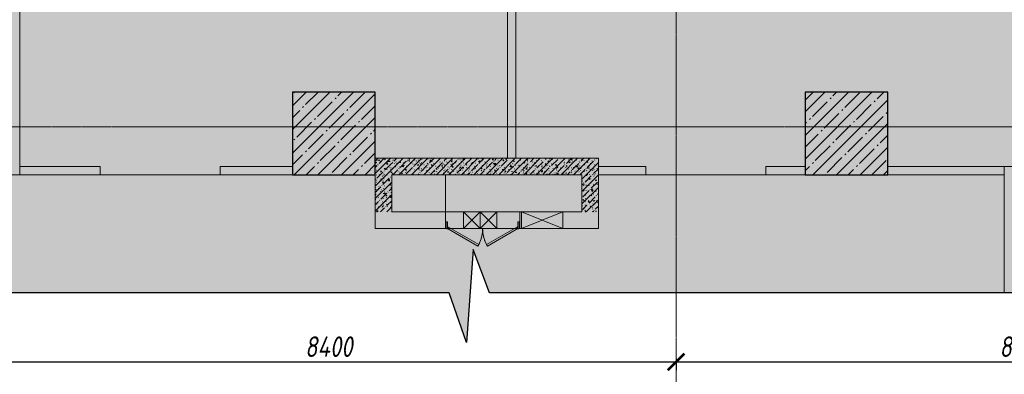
# Model space of a CAD drawing. Header units: millimetres. Extents: x -57162 to 485422, y -209335 to -9481.
# Tile 55 of 256: x 42729 to 54639, y -56054 to -51762. Entities that reach past the tile are written whole.
import ezdxf

# ---------------------------------------------------------------- set-up
doc = ezdxf.new("R2010")
doc.units = ezdxf.units.MM
doc.linetypes.add('-D1-02х01', pattern=[3, 2, -1])
doc.linetypes.add('-D1d1-15x02', pattern=[19, 15, -2, 0, -2])
doc.layers.get('Defpoints').update_dxf_attribs({"color": 31})
for name, color, linetype, lineweight in [('_0', 7, 'Continuous', 13), ('Opening Swing', 7, '-D1-02х01', 5), ('Panel', 7, 'Continuous', 5), ('Двери', 7, 'Continuous', 5), ('Несущие колонны', 7, 'Continuous', 5), ('Окна', 7, 'Continuous', 5), ('Оси', 7, 'Continuous', 5), ('Основа _2_', 7, 'Continuous', 5), ('Перекрытия', 7, 'Continuous', 5), ('Стены', 7, 'Continuous', 5), ('Термическая_воздушная прослойка _3_', 7, 'Continuous', 5), ('Элементы узлов', 7, 'Continuous', 5)]:
    doc.layers.add(name, color=color, linetype=linetype, lineweight=lineweight)
doc.styles.add('fl_iso paper', font='isocpeur.ttf', dxfattribs={"width": 0.8, "oblique": 10})
doc.dimstyles.new('In tre 1_100', dxfattribs={"dimscale": 100, "dimtxt": 2.5, "dimasz": 2, "dimexe": 1, "dimexo": 0.7, "dimgap": 0.6, "dimtad": 1, "dimdec": 0, "dimrnd": 5, "dimzin": 0, "dimdsep": 46, "dimtxsty": 'fl_iso paper', "dimblk": 'ARCHTICK', "dimcen": 0, "dimdle": 1, "dimadec": 0, "dimazin": 0, "dimtfac": 1, "dimtdec": 0, "dimtofl": 0, "dimtmove": 1, "dimatfit": 3, "dimldrblk": 'DOT', "dimfxl": 40, "dimtfillclr": 256, "dimtolj": 1, "dimtzin": 0, "dimarcsym": 1})
pattern_1 = [(45, (38310.4, -126387.46), (-75.43415, 75.43415), [106.68, -17.78, 3.556, -17.78]), (45, (38310.4, -126312.08), (-75.43415, 75.43415), []), (50, (38310.4, -126387.46), (127.52922, -11.15758), [13.335, -146.685]), (355, (38310.4, -126387.46), (-24.66966, 133.74002), [10.668, -117.348]), (100.451, (38321.03, -126388.39), (102.85973, 122.58178), [11.333, -124.663]), (46.184, (38310.4, -126351.9), (189.75516, -29.43036), [20.002, -220.027]), (96.636, (38326.21, -126354.36), (166.1822, 173.1996), [17, -186.995]), (351.184, (38310.4, -126351.9), (166.18393, 173.19757), [16.002, -176.022]), (21, (38328.18, -126360.79), (106.13027, -71.58603), [13.335, -146.685]), (326, (38328.18, -126360.8), (43.26188, 128.93175), [10.668, -117.348]), (71.451, (38337.02, -126366.76), (149.39198, 57.34505), [11.333, -124.663]), (37.5, (38310.4, -126387.464), (2.162228, 59.188357), [3.353, -112.573, 3.353, -115.773, -117.793]), (37.5, (38310.4, -126387.464), (2.162228, 59.188357), [-235.052, 3.353, -114.44]), (7.5, (38310.4, -126387.464), (46.773857, 70.12615), [3.353, -64.567, 3.353, -109.906, -44.894]), (7.5, (38310.4, -126387.464), (46.773857, 70.12615), [-181.178, 3.353, -41.542]), (327.5, (38270.75, -126387.464), (94.91367, -4.010093), [3.353, -41.097, 3.353, -135.331, -184.023]), (327.5, (38270.75, -126387.464), (94.91367, -4.010093), [-183.134, 3.353, -180.67]), (317.5, (38252.97, -126387.46), (103.69057, 17.79882), [3.353, -54.432, 3.353, -88.748, -130.683]), (317.5, (38252.97, -126387.46), (103.69057, 17.79882), [-149.885, 3.353, -127.33])]
pattern_2 = [(45, (38310.4, -126387.46), (-142.5612, 142.5612), []), (45, (38452.96, -126387.46), (-142.5612, 142.5612), [252.016, -50.403, 16.764, -33.639])]

# ---------------------------------------------------------------- blocks, each defined once
blk = doc.blocks.new('A_MEQ_OpeningWall-Rectangular - ВК-14663341-50_AS_Plan_L01_1 корпус_Маркировочный - зависимый 1')
at = {"layer": 'Элементы узлов', "true_color": 0x808080, "transparency": 33554585}
blk.add_hatch(color=8, dxfattribs=at).paths.add_polyline_path([(25, 100), (25, -100), (225, -100), (225, 100)])
at = {"layer": 'Окна'}
for p, q in [((25, 100), (25, -100)), ((225, 100), (225, -100))]:
    blk.add_line(p, q, dxfattribs=at)
at = {"layer": 'Элементы узлов'}
for p, q in [((225, 100), (25, -100)), ((25, 100), (225, -100)), ((225, 100), (25, 100)), ((25, 100), (25, -100)), ((225, -100), (225, 100)), ((25, -100), (225, -100))]:
    blk.add_line(p, q, dxfattribs=at)
blk = doc.blocks.new('A_MEQ_DoorWall - ВК-14663123-50_AS_Plan_L01_1 корпус_Маркировочный - зависимый 1')
at = {"layer": 'Opening Swing'}
for centre, start, end in [((-300, 100), 360, 30), ((550, 100), 150, 180)]:
    blk.add_arc(centre, 425, start, end, dxfattribs=at)
at = {"layer": 'Panel'}
for p, q in [((68, 313), (-300, 100)), ((-290, 83), (78, 295)), ((78, 295), (68, 313)), ((172, 295), (182, 313)), ((540, 83), (172, 295)), ((182, 313), (550, 100)), ((-300, 100), (-315, 100)), ((-315, 100), (-315, 20)), ((-315, 20), (-300, 20)), ((-300, 20), (-300, 100)), ((-300, 100), (-290, 83)), ((550, 100), (540, 83)), ((565, 100), (550, 100)), ((550, 100), (550, 20)), ((550, 20), (565, 20)), ((565, 20), (565, 100))]:
    blk.add_line(p, q, dxfattribs=at)
for centre in [(-305, 100), (555, 100)]:
    blk.add_arc(centre, 5, 0, 180, dxfattribs=at)
at = {"layer": 'Двери'}
for p, q in [((-325, 100), (-325, -100)), ((575, 100), (575, -100))]:
    blk.add_line(p, q, dxfattribs=at)
blk = doc.blocks.new('A_MEQ_OpeningWall-Rectangular - ВК-14663382-50_AS_Plan_L01_1 корпус_Маркировочный - зависимый 1')
at = {"layer": 'Элементы узлов', "true_color": 0x808080, "transparency": 33554585}
blk.add_hatch(color=8, dxfattribs=at).paths.add_polyline_path([(-125, 100), (-125, -100), (375, -100), (375, 100)])
at = {"layer": 'Окна'}
for p, q in [((-125, 100), (-125, -100)), ((375, 100), (375, -100))]:
    blk.add_line(p, q, dxfattribs=at)
at = {"layer": 'Элементы узлов'}
for p, q in [((375, 100), (-125, -100)), ((-125, 100), (375, -100)), ((375, 100), (-125, 100)), ((-125, 100), (-125, -100)), ((375, -100), (375, 100)), ((-125, -100), (375, -100))]:
    blk.add_line(p, q, dxfattribs=at)
blk = doc.blocks.new('A_MEQ_OpeningWall-Rectangular - ВК-14663653-50_AS_Plan_L01_1 корпус_Маркировочный - зависимый 1')
at = {"layer": 'Элементы узлов', "true_color": 0x808080, "transparency": 33554585}
blk.add_hatch(color=8, dxfattribs=at).paths.add_polyline_path([(25, 100), (25, -100), (225, -100), (225, 100)])
at = {"layer": 'Окна'}
for p, q in [((25, 100), (25, -100)), ((225, 100), (225, -100))]:
    blk.add_line(p, q, dxfattribs=at)
at = {"layer": 'Элементы узлов'}
for p, q in [((225, 100), (25, -100)), ((25, 100), (225, -100)), ((225, 100), (25, 100)), ((25, 100), (25, -100)), ((225, -100), (225, 100)), ((25, -100), (225, -100))]:
    blk.add_line(p, q, dxfattribs=at)
blk = doc.blocks.new('_ArchTick')
at = {"color": 0, "linetype": 'ByBlock', "lineweight": 9, "const_width": 0.15}
blk.add_lwpolyline([(-0.5, -0.5), (0.5, 0.5)], dxfattribs=at)
blk = doc.blocks.new('*D421')
at = {"layer": 'Defpoints', "color": 0, "transparency": 16777216}
for p in [(42269, -55798), (50669, -55798), (50669, -55904)]:
    blk.add_point(p, dxfattribs=at)
at = {"layer": 'Оси', "color": 0, "lineweight": -2, "transparency": 16777216}
for p, q in [((42169, -55904), (50769, -55904)), ((42269, -55868), (42269, -56004)), ((50669, -55868), (50669, -56004))]:
    blk.add_line(p, q, dxfattribs=at)
at = {"layer": 'Оси', "color": 0, "lineweight": -2, "transparency": 16777216, "xscale": 200, "yscale": 200, "zscale": 200, "rotation": 180}
blk.add_blockref('_ArchTick', (42269, -55904), dxfattribs=at)
at = {"layer": 'Оси', "color": 0, "lineweight": -2, "transparency": 16777216, "xscale": 200, "yscale": 200, "zscale": 200}
blk.add_blockref('_ArchTick', (50669, -55904), dxfattribs=at)
at = {"layer": 'Оси', "color": 0, "transparency": 16777216, "insert": (46469, -55719), "char_height": 250, "attachment_point": 5, "style": 'fl_iso paper'}
blk.add_mtext('\\A1;8400', dxfattribs=at)
blk = doc.blocks.new('_DOT')
at = {"color": 0, "linetype": 'ByBlock'}
blk.add_line((-0.5, 0), (-1, 0), dxfattribs=at)
at = {"color": 0, "linetype": 'ByBlock', "const_width": 0.5}
blk.add_lwpolyline([(-0.25, 0, 1), (0.25, 0, 1)], format="xyb", close=True, dxfattribs=at)
blk = doc.blocks.new('*D429')
at = {"layer": 'Defpoints', "color": 0, "transparency": 16777216}
for p in [(50669, -55798), (59069, -55798), (59069, -55904)]:
    blk.add_point(p, dxfattribs=at)
at = {"layer": 'Оси', "color": 0, "lineweight": -2, "transparency": 16777216}
for p, q in [((50569, -55904), (59169, -55904)), ((50669, -55868), (50669, -56004)), ((59069, -55868), (59069, -56004))]:
    blk.add_line(p, q, dxfattribs=at)
at = {"layer": 'Оси', "color": 0, "lineweight": -2, "transparency": 16777216, "xscale": 200, "yscale": 200, "zscale": 200, "rotation": 180}
blk.add_blockref('_ArchTick', (50669, -55904), dxfattribs=at)
at = {"layer": 'Оси', "color": 0, "lineweight": -2, "transparency": 16777216, "xscale": 200, "yscale": 200, "zscale": 200}
blk.add_blockref('_ArchTick', (59069, -55904), dxfattribs=at)
at = {"layer": 'Оси', "color": 0, "transparency": 16777216, "insert": (54869, -55719), "char_height": 250, "attachment_point": 5, "style": 'fl_iso paper'}
blk.add_mtext('\\A1;8400', dxfattribs=at)

msp = doc.modelspace()

# ---------------------------------------------------------------- hatches: boundary and pattern name
at = {"layer": '_0', "transparency": 33554534}
h = msp.add_hatch(color=252, dxfattribs=at)
h.dxf.hatch_style = 1
h.paths.add_polyline_path([(54838.3, -55066.4), (54838.3, -53539.1), (54839.1, -53539.1), (54839.1, -45289.1), (43529.1, -45289.1), (43529.1, -45939.1), (42329.1, -45939.1), (42329.1, -39089.1), (48929.1, -39089.1), (48929.1, -34089.1), (45929.1, -34089.1), (45929.1, -34989.1), (42329.1, -34989.1), (42329.1, -31389.1), (43529.1, -31389.1), (43529.1, -32039.1), (61679.1, -32039.1), (61679.1, -31389.1), (65429.1, -31389.1), (65429.1, -25809.1), (64629.1, -25809.1), (64628, -16455.3), (42329.1, -20346.8), (42329.1, -23689.1), (39113.8, -23689.1), (39113.8, -38949.4), (38510.1, -39159.5), (39637.2, -39238.3), (39113.8, -39438.3), (39113.8, -55066.4), (47923.6, -55066.4), (48133.7, -55670.1), (48212.5, -54543), (48412.6, -55066.4)])
h.paths.add_polyline_path([(56629.1, -37129.1), (68119.1, -37129.1), (68119.1, -40169.1), (56629.1, -40169.1)])
at = {"layer": 'Несущие колонны'}
h = msp.add_hatch(dxfattribs=at)
h.set_pattern_fill('FP_2', color=256, style=0, pattern_type=2)
h.set_pattern_definition(pattern_2)
h.paths.add_polyline_path([(47029.1, -53639.1), (47029.1, -52639.1), (46029.1, -52639.1), (46029.1, -53639.1)])
h = msp.add_hatch(dxfattribs=at)
h.set_pattern_fill('FP_2', color=256, style=0, pattern_type=2)
h.set_pattern_definition(pattern_2)
h.paths.add_polyline_path([(53229.1, -53639.1), (53229.1, -52639.1), (52229.1, -52639.1), (52229.1, -53639.1)])
at = {"layer": 'Стены'}
h = msp.add_hatch(dxfattribs=at)
h.set_pattern_fill('FP_1', color=256, style=0, pattern_type=2)
h.set_pattern_definition(pattern_1)
h.paths.add_polyline_path([(42729.1, -53639.1), (42729.1, -53639.1), (42729.1, -46439.1), (42529.1, -46439.1), (42529.1, -53639.1), (42729.1, -53639.1)])
h = msp.add_hatch(dxfattribs=at)
h.set_pattern_fill('FP_1', color=256, style=0, pattern_type=2)
h.set_pattern_definition(pattern_1)
h.paths.add_polyline_path([(47029.1, -54089.1), (47229.1, -54089.1), (47229.1, -53439.1), (47029.1, -53439.1), (47029.1, -54014.8)])
h = msp.add_hatch(dxfattribs=at)
h.set_pattern_fill('FP_1', color=256, style=0, pattern_type=2)
h.set_pattern_definition(pattern_1)
h.paths.add_polyline_path([(47229.1, -53639.1), (49729.1, -53639.1), (49729.1, -53439.1), (47229.1, -53439.1), (47229.1, -53609.3)])
h = msp.add_hatch(dxfattribs=at)
h.set_pattern_fill('FP_1', color=256, style=0, pattern_type=2)
h.set_pattern_definition(pattern_1)
h.paths.add_polyline_path([(49729.1, -54089.1), (49729.1, -53639.1), (49529.1, -53639.1), (49529.1, -54089.1)])
h = msp.add_hatch(dxfattribs=at)
h.set_pattern_fill('FP_1', color=256, style=0, pattern_type=2)
h.set_pattern_definition(pattern_1)
h.paths.add_polyline_path([(47707.2, -54289.1), (47879.1, -54289.1), (47879.1, -54089.1), (47029.1, -54089.1), (47029.1, -54289.1), (47190.7, -54289.1)])
h.paths.add_polyline_path([(49729.1, -54289.1), (49729.1, -54089.1), (49299.1, -54089.1), (49299.1, -54289.1), (49692.8, -54289.1)])
h.paths.add_polyline_path([(48779.1, -54289.1), (48799.1, -54289.1), (48799.1, -54089.1), (48779.1, -54089.1)])

# ---------------------------------------------------------------- linework, layer by layer
msp.add_lwpolyline([(55507.4, -55066.4), (48412.6, -55066.4), (48212.5, -54543), (48133.7, -55670.1), (47923.6, -55066.4), (38373.4, -55066.4)])
at = {"layer": '_0'}
msp.add_lwpolyline([(39113.8, -55066.4), (47923.6, -55066.4), (48133.7, -55670.1), (48212.5, -54543), (48412.6, -55066.4), (54838.3, -55066.4), (54838.3, -53539.1), (54839.1, -53539.1), (54839.1, -45289.1), (43529.1, -45289.1), (43529.1, -45939.1), (42329.1, -45939.1)], dxfattribs=at)
at = {"layer": 'Несущие колонны', "lineweight": 25}
for p, q in [((47029.1, -52639.1), (46029.1, -52639.1)), ((46029.1, -52639.1), (46029.1, -53639.1)), ((47029.1, -53639.1), (47029.1, -52639.1)), ((53229.1, -52639.1), (52229.1, -52639.1)), ((52229.1, -52639.1), (52229.1, -53639.1)), ((53229.1, -53639.1), (53229.1, -52639.1)), ((46029.1, -53639.1), (47029.1, -53639.1)), ((52229.1, -53639.1), (53229.1, -53639.1))]:
    msp.add_line(p, q, dxfattribs=at)
at = {"layer": 'Оси', "linetype": '-D1d1-15x02'}
for p, q in [((50669.1, -56404.3), (50669.1, -18049.4)), ((37481.4, -53059.1), (73474.1, -53059.1))]:
    msp.add_line(p, q, dxfattribs=at)
at = {"layer": 'Основа _2_', "lineweight": 9}
for p, q in [((42729.1, -53539.1), (42729.1, -45939.1)), ((47029.1, -53439.1), (47029.1, -54089.1)), ((47229.1, -53439.1), (47029.1, -53439.1)), ((48629.1, -53439.1), (47229.1, -53439.1)), ((48629.1, -53439.1), (48729.1, -53439.1)), ((49729.1, -53439.1), (48729.1, -53439.1)), ((49729.1, -53539.1), (49729.1, -53439.1)), ((42729.1, -53539.1), (42729.1, -53639.1)), ((49729.1, -53639.1), (49729.1, -53539.1)), ((49729.1, -53539.1), (49729.1, -53639.1)), ((54839.1, -53539.1), (54639.1, -53539.1)), ((54839.1, -53539.1), (54639.1, -53539.1)), ((54639.1, -53539.1), (54639.1, -53639.1)), ((42529.1, -53639.1), (42729.1, -53639.1)), ((47229.1, -53639.1), (49529.1, -53639.1)), ((47229.1, -54089.1), (47229.1, -53639.1)), ((49529.1, -53639.1), (49529.1, -54089.1)), ((49729.1, -54089.1), (49729.1, -53639.1)), ((54639.1, -53639.1), (54639.1, -55066.4)), ((47029.1, -54089.1), (47029.1, -54289.1)), ((47879.1, -54089.1), (47229.1, -54089.1)), ((47879.1, -54289.1), (47879.1, -54089.1)), ((49529.1, -54089.1), (48779.1, -54089.1)), ((48779.1, -54089.1), (48779.1, -54289.1)), ((49729.1, -54289.1), (49729.1, -54089.1)), ((47029.1, -54289.1), (47879.1, -54289.1)), ((48779.1, -54289.1), (49729.1, -54289.1))]:
    msp.add_line(p, q, dxfattribs=at)
at = {"layer": 'Перекрытия'}
for p, q in [((48729.1, -53439.1), (48729.1, -45289.1)), ((48729.1, -45289.1), (48729.1, -53439.1)), ((48729.1, -45289.1), (48729.1, -53439.1)), ((48729.1, -53439.1), (48729.1, -45289.1)), ((42729.1, -53639.1), (42729.1, -45939.1)), ((42729.1, -45939.1), (42729.1, -53639.1)), ((47029.1, -52639.1), (46029.1, -52639.1)), ((46029.1, -52639.1), (46029.1, -53639.1)), ((46029.1, -53639.1), (46029.1, -52639.1)), ((46029.1, -52639.1), (47029.1, -52639.1)), ((47029.1, -53439.1), (47029.1, -52639.1)), ((47029.1, -52639.1), (47029.1, -53439.1)), ((53229.1, -52639.1), (52229.1, -52639.1)), ((52229.1, -52639.1), (52229.1, -53639.1)), ((52229.1, -53639.1), (52229.1, -52639.1)), ((52229.1, -52639.1), (53229.1, -52639.1)), ((53229.1, -53639.1), (53229.1, -52639.1)), ((53229.1, -52639.1), (53229.1, -53639.1)), ((48729.1, -53439.1), (47029.1, -53439.1)), ((47029.1, -53439.1), (48729.1, -53439.1)), ((49729.1, -53439.1), (48729.1, -53439.1)), ((48729.1, -53439.1), (49729.1, -53439.1)), ((49729.1, -53639.1), (49729.1, -53439.1)), ((49729.1, -53439.1), (49729.1, -53639.1)), ((40029.1, -53639.1), (47029.1, -53639.1)), ((47029.1, -53639.1), (40029.1, -53639.1)), ((43729.1, -53639.1), (42729.1, -53639.1)), ((42729.1, -53639.1), (43729.1, -53639.1)), ((46029.1, -53639.1), (43729.1, -53639.1)), ((43729.1, -53639.1), (46029.1, -53639.1)), ((47029.1, -53639.1), (47029.1, -54289.1)), ((47029.1, -54289.1), (47029.1, -53639.1)), ((49529.1, -53639.1), (47879.1, -53639.1)), ((47879.1, -53639.1), (47879.1, -54089.1)), ((47879.1, -53639.1), (49529.1, -53639.1)), ((47879.1, -54089.1), (47879.1, -53639.1)), ((49529.1, -53639.1), (47879.1, -53639.1)), ((49529.1, -53639.1), (47879.1, -53639.1)), ((49529.1, -54089.1), (49529.1, -53639.1)), ((49529.1, -53639.1), (49529.1, -54089.1)), ((52229.1, -53639.1), (49729.1, -53639.1)), ((49729.1, -53639.1), (52229.1, -53639.1)), ((49729.1, -54289.1), (49729.1, -53639.1)), ((49729.1, -53639.1), (54639.1, -53639.1)), ((54639.1, -53639.1), (49729.1, -53639.1)), ((49729.1, -53639.1), (49729.1, -54289.1)), ((54639.1, -53639.1), (53229.1, -53639.1)), ((53229.1, -53639.1), (54639.1, -53639.1)), ((54639.1, -53639.1), (54439.1, -53639.1)), ((47879.1, -54089.1), (49529.1, -54089.1)), ((49529.1, -54089.1), (47879.1, -54089.1)), ((47029.1, -54289.1), (47894.8, -54289.1)), ((47894.8, -54289.1), (47029.1, -54289.1)), ((47944.1, -54289.1), (48714.1, -54289.1)), ((48714.1, -54289.1), (47944.1, -54289.1)), ((48763.4, -54289.1), (49729.1, -54289.1)), ((49729.1, -54289.1), (48763.4, -54289.1))]:
    msp.add_line(p, q, dxfattribs=at)
at = {"layer": 'Стены'}
for p, q in [((54439.1, -53639.1), (54639.1, -53639.1)), ((47879.1, -54089.1), (47879.1, -54289.1)), ((47879.1, -54089.1), (48779.1, -54089.1)), ((48779.1, -54089.1), (48779.1, -54289.1)), ((48779.1, -54289.1), (47879.1, -54289.1))]:
    msp.add_line(p, q, dxfattribs=at)
at = {"layer": 'Термическая_воздушная прослойка _3_'}
for p, q in [((48629.1, -45289.1), (48629.1, -53439.1)), ((48729.1, -53439.1), (48729.1, -45289.1)), ((43704.1, -53539.1), (42729.1, -53539.1)), ((43704.1, -53639.1), (43704.1, -53539.1)), ((46029.1, -53539.1), (45154.1, -53539.1)), ((45154.1, -53539.1), (45154.1, -53639.1)), ((46029.1, -53639.1), (46029.1, -53539.1)), ((50304.1, -53539.1), (49729.1, -53539.1)), ((50304.1, -53639.1), (50304.1, -53539.1)), ((52229.1, -53539.1), (51754.1, -53539.1)), ((51754.1, -53539.1), (51754.1, -53639.1)), ((52229.1, -53639.1), (52229.1, -53539.1)), ((54639.1, -53539.1), (53229.1, -53539.1)), ((53229.1, -53539.1), (53229.1, -53639.1)), ((42729.1, -53639.1), (43704.1, -53639.1)), ((45154.1, -53639.1), (46029.1, -53639.1)), ((49729.1, -53639.1), (50304.1, -53639.1)), ((51754.1, -53639.1), (52229.1, -53639.1)), ((53229.1, -53639.1), (54639.1, -53639.1))]:
    msp.add_line(p, q, dxfattribs=at)

# ---------------------------------------------------------------- block references
at = {"layer": 'Двери', "color": 8, "true_color": 0x7f7f7f, "rotation": 180}
msp.add_blockref('A_MEQ_DoorWall - ВК-14663123-50_AS_Plan_L01_1 корпус_Маркировочный - зависимый 1', (48454.1, -54189.1), dxfattribs=at)
at = {"layer": 'Окна', "color": 8, "true_color": 0x7f7f7f, "rotation": 180}
for name, p in [('A_MEQ_OpeningWall-Rectangular - ВК-14663653-50_AS_Plan_L01_1 корпус_Маркировочный - зависимый 1', (48324.1, -54189.1)), ('A_MEQ_OpeningWall-Rectangular - ВК-14663341-50_AS_Plan_L01_1 корпус_Маркировочный - зависимый 1', (48524.1, -54189.1)), ('A_MEQ_OpeningWall-Rectangular - ВК-14663382-50_AS_Plan_L01_1 корпус_Маркировочный - зависимый 1', (49174.1, -54189.1))]:
    msp.add_blockref(name, p, dxfattribs=at)

# ---------------------------------------------------------------- dimensions: what is measured, and where the dimension line sits
at = {"layer": 'Оси'}
for base, p1, p2, picture, middle in [((50669.1, -55904.3), (42269.1, -55798.2), (50669.1, -55798.2), '*D421', (46469.1, -55719.3)), ((59069.1, -55904.3), (50669.1, -55798.2), (59069.1, -55798.2), '*D429', (54869.1, -55719.3))]:
    dim = msp.add_linear_dim(base=base, p1=p1, p2=p2, dimstyle='In tre 1_100', dxfattribs=at)
    dim.commit()
    dim.dimension.update_dxf_attribs({"geometry": picture, "text_midpoint": middle})

doc.saveas('drawing.dxf')
